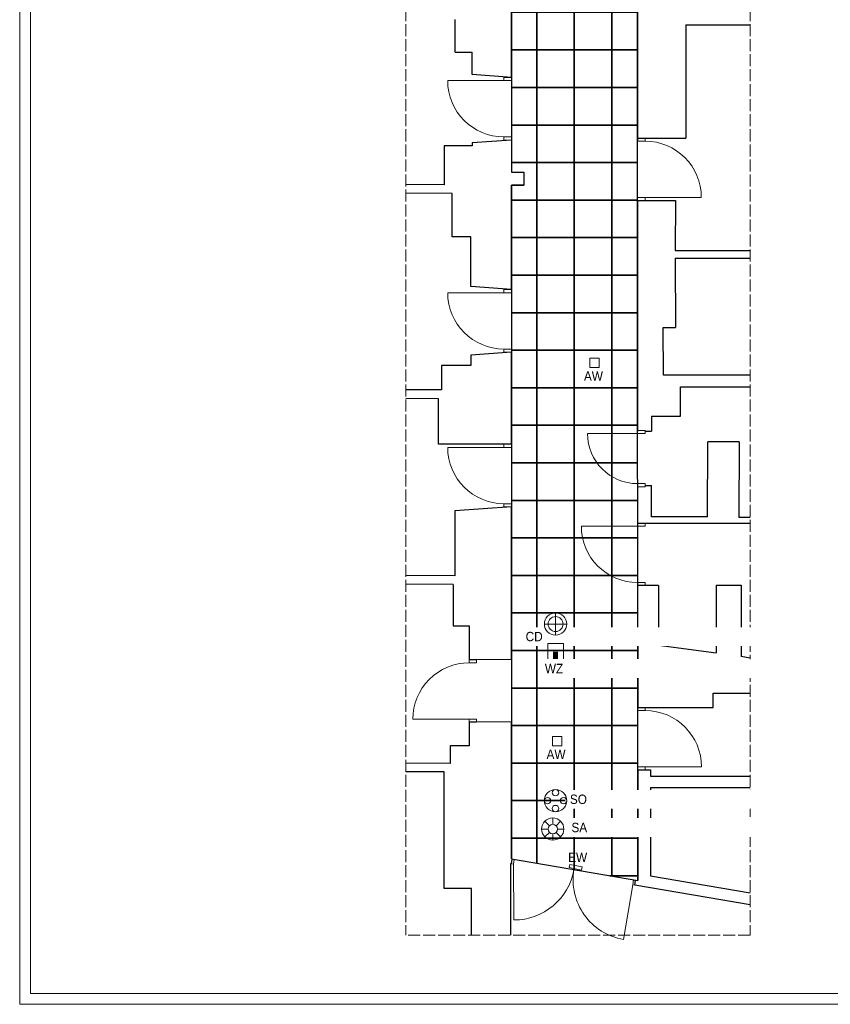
# Model space of a CAD drawing. Header units: centimetres. Extents: x 690840 to 714026, y 27673 to 40762.
# Tile 102 of 162: x 706369 to 707665, y 29777 to 31351. Entities that reach past the tile are written whole.
import ezdxf

# ---------------------------------------------------------------- set-up
doc = ezdxf.new("R2010")
doc.units = ezdxf.units.CM
doc.linetypes.add('ACAD_ISO02W100', pattern=[15, 12, -3])
doc.layers.add('Obrys powierzchni', color=50, linetype='Continuous', lineweight=9, plot=False)
doc.layers.add('Przekrojowa', color=253, linetype='Continuous', lineweight=25)
doc.layers.add('Widokowa', color=140, linetype='Continuous', lineweight=9)
for name, color, linetype, lineweight, true_color in [('S3_drzwi_nowe', 7, 'Continuous', 18, 0x00f900), ('S3_ele.AW', 7, 'Continuous', 5, 0xff0f0f), ('S3_ele.CD', 7, 'Continuous', 5, 0xff0f0f), ('S3_ele.EW', 7, 'Continuous', 5, 0xff0f0f), ('S3_ele.SA', 7, 'Continuous', 5, 0xff0f0f), ('S3_ele.SO', 7, 'Continuous', 5, 0xff0f0f), ('S3_ele.WZ', 7, 'Continuous', 5, 0xff0f0f), ('S3_sufit S1', 7, 'Continuous', 5, 0x7f7f7f)]:
    doc.layers.add(name, color=color, linetype=linetype, lineweight=lineweight, true_color=true_color)
doc.styles.add('ARIELCE', font='arial.ttf', dxfattribs={"width": 0.9})

# ---------------------------------------------------------------- blocks, each defined once
blk = doc.blocks.new('zw$74BA')
at = {"layer": 'S3_drzwi_nowe'}
blk.add_line((12, -5), (102, -5.1), dxfattribs=at)
for points in [[(0, -5), (0, 0), (12, 0), (12, -5)], [(-0.1, -100), (-0.1, -95), (11.9, -95), (11.9, -100)]]:
    blk.add_lwpolyline(points, close=True, dxfattribs=at)
blk.add_arc((12, -5), 90, 269.9563, 359.9563, dxfattribs=at)
blk = doc.blocks.new('zw$3C5D')
at = {"layer": 'S3_ele.CD', "ltscale": 1.6}
blk.add_line((-22.3, 0), (22.3, 0), dxfattribs=at)
blk.add_lwpolyline([(0, -22.3), (0, 22.3)], dxfattribs=at)
for radius in [22.3, 14.9]:
    blk.add_circle((0, 0), radius, dxfattribs=at)
blk = doc.blocks.new('zw$EC94')
at = {"layer": 'S3_ele.WZ', "ltscale": 1.6}
blk.add_lwpolyline([(0, 31.8), (31.8, 31.8), (31.8, 0), (0, 0)], close=True, dxfattribs=at)
at = {"layer": 'S3_ele.WZ', "ltscale": 1.6, "const_width": 10}
blk.add_lwpolyline([(15.9, 0), (15.9, 15.9)], dxfattribs=at)
blk = doc.blocks.new('zw$B70F')
at = {"layer": 'S3_ele.SO', "ltscale": 1.6}
for centre, radius in [((0, 0), 22.3), ((0, 15.9), 6.45), ((-15.9, 0), 6.45), ((15.9, 0), 6.45), ((0, -15.9), 6.45)]:
    blk.add_circle(centre, radius, dxfattribs=at)
blk = doc.blocks.new('zw$2C37')
at = {"layer": 'S3_ele.SA', "ltscale": 1.6}
for p, q in [((0, 9.4), (0, 22.3)), ((-9.4, 0), (-22.3, 0)), ((-6.7, 6.7), (-15.8, 15.8)), ((6.7, 6.7), (15.8, 15.8)), ((9.4, 0), (22.3, 0)), ((-6.7, -6.7), (-15.8, -15.8)), ((0, -9.4), (0, -22.3)), ((9.1, -9.1), (6.7, -6.7)), ((6.7, -6.7), (15.8, -15.8))]:
    blk.add_line(p, q, dxfattribs=at)
for radius in [22.3, 9.44]:
    blk.add_circle((0, 0), radius, dxfattribs=at)

msp = doc.modelspace()

# ---------------------------------------------------------------- linework, layer by layer
at = {"layer": 'Obrys powierzchni', "ltscale": 1.6}
for points in [[(706369, 32747.2), (708469, 32747.2), (708469, 29777.2), (706369, 29777.2)], [(706386.5, 32729.7), (708451.5, 32729.7), (708451.5, 29794.7), (706386.5, 29794.7)]]:
    msp.add_lwpolyline(points, close=True, dxfattribs=at)
at = {"layer": 'Przekrojowa', "ltscale": 1.6}
for p, q in [((707357, 31449.9), (707357.1, 31157.3)), ((707155.5, 31258.8), (707155.5, 31408.9)), ((707065.7, 31299.3), (707065.7, 31351.2)), ((707434.5, 31343), (707434.5, 31162)), ((707434.5, 31343), (707537.5, 31343)), ((707065.7, 31299.3), (707092.7, 31299.3)), ((707092.7, 31263.6), (707092.7, 31299.3)), ((707155.5, 31258.8), (707092.7, 31263.6)), ((707047.7, 31149.3), (707047.7, 31087.3)), ((707092.7, 31149.3), (707047.7, 31149.3)), ((707155.5, 31158.8), (707092.7, 31154.4)), ((707092.7, 31154.4), (707092.7, 31149.3)), ((707155.5, 31158.8), (707155.5, 31107.4)), ((707357.1, 31162), (707377.3, 31162)), ((707377.3, 31162), (707434.5, 31162)), ((707155.5, 31107.4), (707175.5, 31107.4)), ((707175.5, 31107.4), (707175.5, 31086.4)), ((707047.7, 31087.3), (706986.8, 31087.7)), ((707155.5, 31086.4), (707155.5, 30919.6)), ((707155.5, 30919.6), (707155.5, 31086.4)), ((707155.5, 31086.4), (707175.5, 31086.4)), ((707060.7, 31073.2), (706986.8, 31073.7)), ((707060.7, 31004.2), (707060.7, 31073.2)), ((707357.1, 31062), (707357.2, 30693.5)), ((707357.1, 31062), (707377.3, 31062)), ((707377.3, 31062), (707417.6, 31062)), ((707417.6, 31062), (707417.5, 30982)), ((707090.7, 31004.2), (707060.7, 31004.2)), ((707090.7, 30924.6), (707090.7, 31004.2)), ((707417.5, 30982), (707537.5, 30982)), ((707417.5, 30970), (707537.5, 30970)), ((707417.5, 30970), (707417.6, 30859)), ((707155.5, 30919.6), (707090.7, 30924.6)), ((707398.4, 30783), (707398.3, 30859)), ((707398.3, 30859), (707417.6, 30859)), ((707155.5, 30819.6), (707090.7, 30815.1)), ((707155.5, 30672.5), (707155.5, 30819.6)), ((707090.7, 30815.1), (707090.7, 30798.4)), ((707090.7, 30798.4), (707043.7, 30798.4)), ((707043.7, 30798.4), (707043.7, 30759.3)), ((707537.5, 30783), (707398.4, 30783)), ((707043.7, 30759.3), (706986.8, 30759.7)), ((707426.1, 30764.5), (707537.5, 30764.5)), ((707426.1, 30717.5), (707426.1, 30764.5)), ((707038.7, 30745.3), (706986.8, 30745.7)), ((707038.7, 30672.5), (707038.7, 30745.3)), ((707379.7, 30717.5), (707379.7, 30693.5)), ((707379.7, 30717.5), (707426.1, 30717.5)), ((707357.2, 30693.5), (707357.2, 30693.5)), ((707369.2, 30693.5), (707379.7, 30693.5)), ((707469.1, 30556.5), (707469.6, 30676.5)), ((707519.6, 30676.5), (707469.6, 30676.5)), ((707519.6, 30676.5), (707519, 30555.5)), ((707092.7, 30672.5), (707038.7, 30672.5)), ((707155.5, 30672.5), (707092.7, 30672.5)), ((707357.3, 30609.3), (707357.3, 30546.5)), ((707357.3, 30606.5), (707357.3, 30606.5)), ((707369.2, 30606.5), (707379.7, 30606.5)), ((707379.6, 30556.5), (707379.7, 30606.5)), ((707155.5, 30572.5), (707064.7, 30566.2)), ((707064.7, 30566.2), (707064.7, 30462.2)), ((707155.5, 30328.6), (707155.5, 30572.5)), ((707469.1, 30556.5), (707379.6, 30556.5)), ((707537.5, 30555.5), (707519, 30555.5)), ((707357.3, 30546.5), (707525.7, 30546.5)), ((707525.7, 30546.5), (707537.5, 30546.5)), ((707064.7, 30462.2), (706986.8, 30462.7)), ((707062.5, 30448.2), (706986.8, 30448.7)), ((707062.5, 30448.2), (707062.5, 30382.2)), ((707357.3, 30447.5), (707357.4, 30251.8)), ((707390.8, 30446.5), (707357.3, 30446.5)), ((707390.8, 30446.5), (707390.8, 30351.5)), ((707482.7, 30447.5), (707482.8, 30339.3)), ((707482.7, 30447.5), (707522.8, 30447.5)), ((707522.8, 30447.5), (707522.8, 30333)), ((707062.5, 30382.2), (707087.7, 30382.2)), ((707087.7, 30382.2), (707087.7, 30328)), ((707390.8, 30351.5), (707482.8, 30339.3)), ((707537.5, 30330.8), (707522.8, 30333)), ((707155.5, 30328.6), (707087.7, 30328)), ((707477.9, 30251.8), (707477.9, 30274.8)), ((707477.9, 30274.8), (707537.5, 30274.8)), ((707357.4, 30251.8), (707377.9, 30251.8)), ((707377.9, 30251.8), (707477.9, 30251.8)), ((707087.7, 30228.6), (707087.7, 30190.2)), ((707155.5, 30228.6), (707087.7, 30228)), ((707155.5, 30009.7), (707155.5, 30228.6)), ((707087.7, 30190.2), (707057.7, 30190.2)), ((707057.7, 30190.2), (707057.7, 30162.2)), ((707057.7, 30162.2), (706986.8, 30162.7)), ((707047.8, 30148.6), (706986.8, 30149)), ((707047.8, 29962.5), (707047.8, 30148.6)), ((707357.5, 30151.8), (707357.5, 29975.2)), ((707357.5, 30151.8), (707377.9, 30151.8)), ((707378, 30151.8), (707377.9, 30141.8)), ((707377.9, 30141.8), (707537.5, 30141.8)), ((707377.9, 30123.6), (707537.5, 30123.6)), ((707377.9, 30123.6), (707378, 29982.7)), ((707153.8, 30001.9), (707153.8, 29887.5)), ((707155.5, 30001.6), (707153.8, 30001.9)), ((707155.5, 30009.7), (707156.8, 30009.5)), ((707155.5, 30001.6), (707156.8, 30009.5)), ((707155.5, 30001.6), (707155.5, 30001.6)), ((707352.6, 29967.9), (707354, 29975.8)), ((707537.5, 29936.3), (707352.6, 29967.9)), ((707354, 29975.8), (707357.5, 29975.2)), ((707378, 29982.7), (707537.5, 29955.5)), ((707091.8, 29962.5), (707047.8, 29962.5)), ((707091.8, 29887.5), (707091.8, 29962.5))]:
    msp.add_line(p, q, dxfattribs=at)
at = {"layer": 'S3_drzwi_nowe'}
for p, q in [((707369.1, 31067), (707459.1, 31067)), ((707357.2, 30689.5), (707277.2, 30689.5)), ((707357.3, 30541.5), (707267.3, 30541.5)), ((707158.6, 30001.1), (707155.5, 30001.6)), ((707159.9, 30008.9), (707156.8, 30009.5)), ((707158.6, 30001.1), (707159.9, 30008.9)), ((707158.6, 30001.1), (707159.4, 29912.1)), ((707349.5, 29968.4), (707334.5, 29880.8)), ((707349.5, 29968.4), (707350.9, 29976.3)), ((707349.5, 29968.4), (707352.6, 29967.9)), ((707350.9, 29976.3), (707354, 29975.8))]:
    msp.add_line(p, q, dxfattribs=at)
for points in [[(707357.1, 31162), (707357.1, 31157), (707369.1, 31157), (707369.1, 31162)], [(707357.1, 31067), (707357.1, 31062), (707369.1, 31062), (707369.1, 31067)], [(707357.2, 30689.5), (707357.2, 30694.5), (707369.2, 30694.5), (707369.2, 30689.5)], [(707357.2, 30604.5), (707357.2, 30609.5), (707369.2, 30609.5), (707369.2, 30604.5)], [(707369.3, 30541.5), (707369.3, 30546.5), (707357.3, 30546.5), (707357.3, 30541.5)], [(707369.3, 30446.5), (707369.3, 30451.5), (707357.3, 30451.5), (707357.3, 30446.5)]]:
    msp.add_lwpolyline(points, close=True, dxfattribs=at)
for centre, radius, start, end in [((707369.1, 31067), 90, 359.9999, 89.9999), ((707357.2, 30689.5), 80, 179.9999, 269.9999), ((707357.3, 30541.5), 90, 179.9991, 269.9991), ((707159.9, 30008.9), 96.8, 269.667, 350.2966), ((707350.9, 29976.3), 96.8, 170.2966, 260.3001)]:
    msp.add_arc(centre, radius, start, end, dxfattribs=at)
at = {"layer": 'S3_ele.AW', "ltscale": 1.6}
for points in [[(707280.7, 30810.1), (707295.7, 30810.1), (707295.7, 30795.1), (707280.7, 30795.1)], [(707220.9, 30205.5), (707235.9, 30205.5), (707235.9, 30190.5), (707220.9, 30190.5)]]:
    msp.add_lwpolyline(points, close=True, dxfattribs=at)
at = {"layer": 'S3_ele.EW', "ltscale": 1.6}
msp.add_lwpolyline([(707268.6, 29996.8), (707267.7, 29991.9), (707248, 29995.8), (707249, 30000.7)], close=True, dxfattribs=at)
at = {"layer": 'S3_sufit S1', "lineweight": -3, "ltscale": 1.6}
for points in [[(707357.5, 29975.2), (707356.6, 32540), (707155.5, 32540), (707155.5, 31107.5), (707175.5, 31107.5), (707175.5, 31086.4), (707155.5, 31086.4), (707155.5, 30328.6), (707155.5, 30328), (707155.5, 30228.6), (707155.5, 30228.6), (707155.5, 30009.7), (707357.5, 29975.2)], [(707155.5, 31302.8), (707196, 31302.8), (707196, 31362.8), (707155.5, 31362.8)], [(707357, 31362.8), (707316, 31362.8), (707316, 31302.8), (707357, 31302.8)], [(707155.5, 31242.8), (707196, 31242.8), (707196, 31302.8), (707155.5, 31302.8)], [(707357, 31302.8), (707316, 31302.8), (707316, 31242.8), (707357, 31242.8)], [(707155.5, 31182.8), (707196, 31182.8), (707196, 31242.8), (707155.5, 31242.8)], [(707357, 31242.8), (707316, 31242.8), (707316, 31182.8), (707357.1, 31182.8)], [(707155.5, 31122.8), (707196, 31122.8), (707196, 31182.8), (707155.5, 31182.8)], [(707357.1, 31182.8), (707316, 31182.8), (707316, 31122.8), (707357.1, 31122.8)], [(707155.5, 31062.8), (707196, 31062.8), (707196, 31122.8), (707155.5, 31122.8)], [(707357.1, 31122.8), (707316, 31122.8), (707316, 31062.8), (707357.1, 31062.8)], [(707155.5, 31002.8), (707196, 31002.8), (707196, 31062.8), (707155.5, 31062.8)], [(707357.1, 31062.8), (707316, 31062.8), (707316, 31002.8), (707357.1, 31002.8)], [(707155.5, 30942.8), (707196, 30942.8), (707196, 31002.8), (707155.5, 31002.8)], [(707357.1, 31002.8), (707316, 31002.8), (707316, 30942.8), (707357.1, 30942.8)], [(707155.5, 30882.8), (707196, 30882.8), (707196, 30942.8), (707155.5, 30942.8)], [(707357.1, 30942.8), (707316, 30942.8), (707316, 30882.8), (707357.2, 30882.8)], [(707155.5, 30822.8), (707196, 30822.8), (707196, 30882.8), (707155.5, 30882.8)], [(707357.2, 30882.8), (707316, 30882.8), (707316, 30822.8), (707357.2, 30822.8)], [(707155.5, 30762.8), (707196, 30762.8), (707196, 30822.8), (707155.5, 30822.8)], [(707357.2, 30822.8), (707316, 30822.8), (707316, 30762.8), (707357.2, 30762.8)], [(707155.5, 30702.8), (707196, 30702.8), (707196, 30762.8), (707155.5, 30762.8)], [(707357.2, 30762.8), (707316, 30762.8), (707316, 30702.8), (707357.2, 30702.8)], [(707155.5, 30642.8), (707196, 30642.8), (707196, 30702.8), (707155.5, 30702.8)], [(707357.2, 30702.8), (707316, 30702.8), (707316, 30642.8), (707357.2, 30642.8)], [(707155.5, 30582.8), (707196, 30582.8), (707196, 30642.8), (707155.5, 30642.8)], [(707357.2, 30642.8), (707316, 30642.8), (707316, 30582.8), (707357.3, 30582.8)], [(707155.5, 30522.8), (707196, 30522.8), (707196, 30582.8), (707155.5, 30582.8)], [(707357.3, 30582.8), (707316, 30582.8), (707316, 30522.8), (707357.3, 30522.8)], [(707155.5, 30462.8), (707196, 30462.8), (707196, 30522.8), (707155.5, 30522.8)], [(707357.3, 30522.8), (707316, 30522.8), (707316, 30462.8), (707357.3, 30462.8)], [(707155.5, 30402.8), (707196, 30402.8), (707196, 30462.8), (707155.5, 30462.8)], [(707357.3, 30462.8), (707316, 30462.8), (707316, 30402.8), (707357.3, 30402.8)], [(707155.5, 30342.8), (707196, 30342.8), (707196, 30402.8), (707155.5, 30402.8)], [(707357.3, 30402.8), (707316, 30402.8), (707316, 30342.8), (707357.3, 30342.8)], [(707155.5, 30282.8), (707196, 30282.8), (707196, 30342.8), (707155.5, 30342.8)], [(707357.3, 30342.8), (707316, 30342.8), (707316, 30282.8), (707357.4, 30282.8)], [(707155.5, 30222.8), (707196, 30222.8), (707196, 30282.8), (707155.5, 30282.8)], [(707357.4, 30282.8), (707316, 30282.8), (707316, 30222.8), (707357.4, 30222.8)], [(707155.5, 30162.8), (707196, 30162.8), (707196, 30222.8), (707155.5, 30222.8)], [(707357.4, 30222.8), (707316, 30222.8), (707316, 30162.8), (707357.4, 30162.8)], [(707155.5, 30102.8), (707196, 30102.8), (707196, 30162.8), (707155.5, 30162.8)], [(707357.4, 30162.8), (707316, 30162.8), (707316, 30102.8), (707357.4, 30102.8)], [(707155.5, 30042.8), (707196, 30042.8), (707196, 30102.8), (707155.5, 30102.8)], [(707357.4, 30102.8), (707316, 30102.8), (707316, 30042.8), (707357.5, 30042.8)], [(707196, 30002.8), (707196, 30042.8), (707155.5, 30042.8)], [(707256, 29992.5), (707256, 30042.8), (707196, 30042.8), (707196, 30002.8)], [(707312.9, 29982.8), (707316, 29982.8), (707316, 30042.8), (707256, 30042.8), (707256, 29992.5)], [(707357.5, 30042.8), (707316, 30042.8), (707316, 29982.8), (707357.5, 29982.8)], [(707316, 29982.2), (707316, 29982.8), (707312.9, 29982.8)], [(707357.5, 29982.8), (707316, 29982.8), (707316, 29982.2)]]:
    msp.add_lwpolyline(points, dxfattribs=at)
for points in [[(707196, 31302.8), (707256, 31302.8), (707256, 31362.8), (707196, 31362.8)], [(707256, 31302.8), (707316, 31302.8), (707316, 31362.8), (707256, 31362.8)], [(707196, 31242.8), (707256, 31242.8), (707256, 31302.8), (707196, 31302.8)], [(707256, 31242.8), (707316, 31242.8), (707316, 31302.8), (707256, 31302.8)], [(707196, 31182.8), (707256, 31182.8), (707256, 31242.8), (707196, 31242.8)], [(707256, 31182.8), (707316, 31182.8), (707316, 31242.8), (707256, 31242.8)], [(707196, 31122.8), (707256, 31122.8), (707256, 31182.8), (707196, 31182.8)], [(707256, 31122.8), (707316, 31122.8), (707316, 31182.8), (707256, 31182.8)], [(707196, 31062.8), (707256, 31062.8), (707256, 31122.8), (707196, 31122.8)], [(707256, 31062.8), (707316, 31062.8), (707316, 31122.8), (707256, 31122.8)], [(707196, 31002.8), (707256, 31002.8), (707256, 31062.8), (707196, 31062.8)], [(707256, 31002.8), (707316, 31002.8), (707316, 31062.8), (707256, 31062.8)], [(707196, 30942.8), (707256, 30942.8), (707256, 31002.8), (707196, 31002.8)], [(707256, 30942.8), (707316, 30942.8), (707316, 31002.8), (707256, 31002.8)], [(707196, 30882.8), (707256, 30882.8), (707256, 30942.8), (707196, 30942.8)], [(707256, 30882.8), (707316, 30882.8), (707316, 30942.8), (707256, 30942.8)], [(707196, 30822.8), (707256, 30822.8), (707256, 30882.8), (707196, 30882.8)], [(707256, 30822.8), (707316, 30822.8), (707316, 30882.8), (707256, 30882.8)], [(707196, 30762.8), (707256, 30762.8), (707256, 30822.8), (707196, 30822.8)], [(707256, 30762.8), (707316, 30762.8), (707316, 30822.8), (707256, 30822.8)], [(707196, 30702.8), (707256, 30702.8), (707256, 30762.8), (707196, 30762.8)], [(707256, 30702.8), (707316, 30702.8), (707316, 30762.8), (707256, 30762.8)], [(707196, 30642.8), (707256, 30642.8), (707256, 30702.8), (707196, 30702.8)], [(707256, 30642.8), (707316, 30642.8), (707316, 30702.8), (707256, 30702.8)], [(707196, 30582.8), (707256, 30582.8), (707256, 30642.8), (707196, 30642.8)], [(707256, 30582.8), (707316, 30582.8), (707316, 30642.8), (707256, 30642.8)], [(707196, 30522.8), (707256, 30522.8), (707256, 30582.8), (707196, 30582.8)], [(707256, 30522.8), (707316, 30522.8), (707316, 30582.8), (707256, 30582.8)], [(707196, 30462.8), (707256, 30462.8), (707256, 30522.8), (707196, 30522.8)], [(707256, 30462.8), (707316, 30462.8), (707316, 30522.8), (707256, 30522.8)], [(707196, 30402.8), (707256, 30402.8), (707256, 30462.8), (707196, 30462.8)], [(707256, 30402.8), (707316, 30402.8), (707316, 30462.8), (707256, 30462.8)], [(707196, 30342.8), (707256, 30342.8), (707256, 30402.8), (707196, 30402.8)], [(707256, 30342.8), (707316, 30342.8), (707316, 30402.8), (707256, 30402.8)], [(707196, 30282.8), (707256, 30282.8), (707256, 30342.8), (707196, 30342.8)], [(707256, 30282.8), (707316, 30282.8), (707316, 30342.8), (707256, 30342.8)], [(707196, 30222.8), (707256, 30222.8), (707256, 30282.8), (707196, 30282.8)], [(707256, 30222.8), (707316, 30222.8), (707316, 30282.8), (707256, 30282.8)], [(707196, 30162.8), (707256, 30162.8), (707256, 30222.8), (707196, 30222.8)], [(707256, 30162.8), (707316, 30162.8), (707316, 30222.8), (707256, 30222.8)], [(707196, 30102.8), (707256, 30102.8), (707256, 30162.8), (707196, 30162.8)], [(707256, 30102.8), (707316, 30102.8), (707316, 30162.8), (707256, 30162.8)], [(707196, 30042.8), (707256, 30042.8), (707256, 30102.8), (707196, 30102.8)], [(707256, 30042.8), (707316, 30042.8), (707316, 30102.8), (707256, 30102.8)]]:
    msp.add_lwpolyline(points, close=True, dxfattribs=at)
at = {"layer": 'Widokowa', "linetype": 'ACAD_ISO02W100', "ltscale": 1.6}
for p, q in [((706986.8, 32663.9), (706986.8, 29887.5)), ((707537.5, 32663.9), (707537.5, 29887.5)), ((707537.5, 29887.5), (706986.8, 29887.5))]:
    msp.add_line(p, q, dxfattribs=at)

# ---------------------------------------------------------------- block references
at = {"layer": 'S3_drzwi_nowe', "xscale": -1}
for p, rotation in [((707155.5, 31258.8), 359.9561940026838), ((707155.5, 30919.6), 359.9561940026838), ((707155.5, 30672.5), 359.9561940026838), ((707357.4, 30151.8), 179.9561940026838)]:
    msp.add_blockref('zw$74BA', p, dxfattribs=dict(at, rotation=rotation))
at = {"layer": 'S3_drzwi_nowe', "rotation": 180.043589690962}
msp.add_blockref('zw$74BA', (707099.7, 30228), dxfattribs=at)

# ---------------------------------------------------------------- texts
at = {"layer": 'S3_ele.AW', "ltscale": 1.6, "char_height": 15, "width": 1448.126, "attachment_point": 1, "rotation": 359.981, "style": 'ARIELCE'}
for insert in [(707271.4, 30788.9), (707211.6, 30184.3)]:
    msp.add_mtext('{\\fArial|b0|i0|c238|p34;AW}', dxfattribs=dict(at, insert=insert))
at = {"layer": 'S3_ele.EW', "ltscale": 1.6, "insert": (707246.2, 30019.6), "char_height": 15, "width": 1448.126, "attachment_point": 1, "rotation": 359.981, "style": 'ARIELCE'}
msp.add_mtext('{\\fArial|b0|i0|c238|p34;EW}', dxfattribs=at)

# ---------------------------------------------------------------- next in the draw order: texts
at = {"layer": 'S3_ele.CD', "insert": (707178.2, 30372.6), "char_height": 15, "width": 2038.258, "attachment_point": 1, "rotation": 359.981, "style": 'ARIELCE', "bg_fill": 2}
msp.add_mtext('{\\fArial|b0|i0|c238|p34;CD}', dxfattribs=at)
at = {"layer": 'S3_ele.SA', "insert": (707251.4, 30067.4), "char_height": 15, "width": 2038.258, "attachment_point": 1, "rotation": 359.981, "style": 'ARIELCE', "bg_fill": 2}
msp.add_mtext('{\\fArial|b0|i0|c238|p34;SA}', dxfattribs=at)
at = {"layer": 'S3_ele.SO', "insert": (707249, 30112.5), "char_height": 15, "width": 2038.258, "attachment_point": 1, "rotation": 359.981, "style": 'ARIELCE', "bg_fill": 2}
msp.add_mtext('{\\fArial|b0|i0|c238|p34;SO}', dxfattribs=at)

# ---------------------------------------------------------------- next in the draw order: block references
at = {"layer": 'S3_ele.CD', "ltscale": 1.6, "xscale": 0.8, "yscale": 0.8, "zscale": 0.8}
msp.add_blockref('zw$3C5D', (707226, 30385.1), dxfattribs=at)
at = {"layer": 'S3_ele.SA', "ltscale": 1.6, "xscale": 0.8, "yscale": 0.8, "zscale": 0.8}
msp.add_blockref('zw$2C37', (707221.5, 30057.4), dxfattribs=at)
at = {"layer": 'S3_ele.SO', "ltscale": 1.6, "xscale": 0.8, "yscale": 0.8, "zscale": 0.8}
msp.add_blockref('zw$B70F', (707226, 30102.8), dxfattribs=at)
at = {"layer": 'S3_ele.WZ', "ltscale": 1.6, "xscale": 0.8, "yscale": 0.8, "zscale": 0.8}
msp.add_blockref('zw$EC94', (707213.4, 30328.4), dxfattribs=at)

# ---------------------------------------------------------------- next in the draw order: texts
at = {"layer": 'S3_ele.WZ', "insert": (707208.9, 30321.5), "char_height": 15, "width": 2038.258, "attachment_point": 1, "rotation": 359.981, "style": 'ARIELCE', "bg_fill": 2}
msp.add_mtext('{\\fArial|b0|i0|c238|p34;WZ}', dxfattribs=at)

doc.saveas('drawing.dxf')
